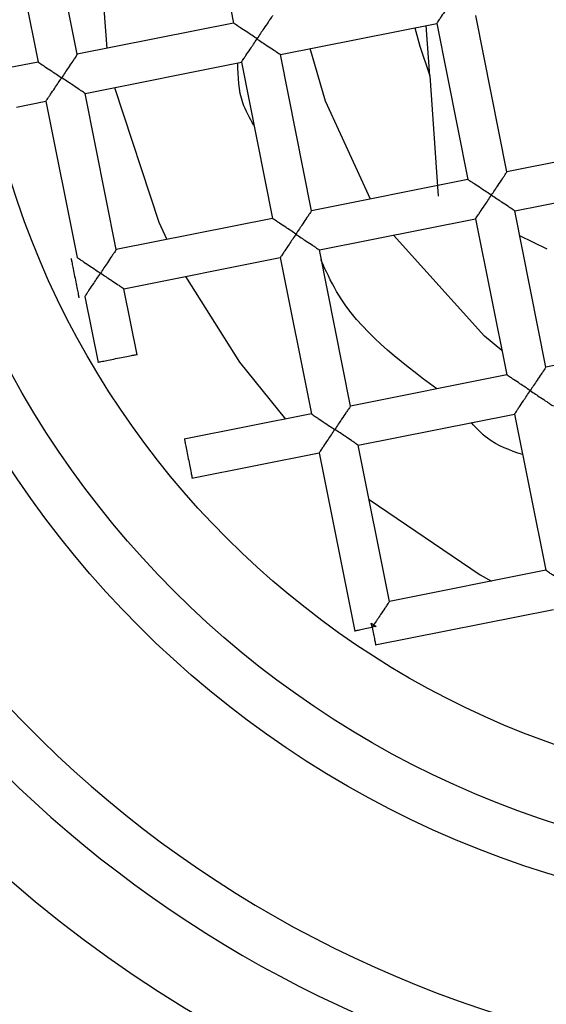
# Model space of a CAD drawing. Header units: millimetres. Extents: x 4143.589 to 4143.639, y 1696.401 to 1696.519.
# Tile 3 of 9: x 4143.60555 to 4143.61083, y 1696.42836 to 1696.43825. Entities that reach past the tile are written whole.
import ezdxf

# ---------------------------------------------------------------- set-up
doc = ezdxf.new("R2010")
doc.units = ezdxf.units.MM
doc.layers.add('SANINDUSA', color=3, linetype='Continuous')

msp = doc.modelspace()

# ---------------------------------------------------------------- linework, layer by layer
at = {"layer": 'SANINDUSA'}
for p, q in [((4143.60738114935, 1696.439783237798), (4143.607693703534, 1696.438214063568)), ((4143.606124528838, 1696.437901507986), (4143.605811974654, 1696.439470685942)), ((4143.605419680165, 1696.439392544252), (4143.605732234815, 1696.437823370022)), ((4143.61043815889, 1696.436721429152), (4143.610125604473, 1696.438290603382)), ((4143.607693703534, 1696.438214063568), (4143.606124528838, 1696.437901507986)), ((4143.608164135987, 1696.437899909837), (4143.609733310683, 1696.438212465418)), ((4143.609662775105, 1696.437685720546), (4143.609626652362, 1696.438191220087)), ((4143.609733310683, 1696.438212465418), (4143.610045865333, 1696.436643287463)), ((4143.608476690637, 1696.436330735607), (4143.608164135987, 1696.437899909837)), ((4143.605732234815, 1696.437823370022), (4143.605434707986, 1696.437764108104)), ((4143.606202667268, 1696.437509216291), (4143.607771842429, 1696.437821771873)), ((4143.607771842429, 1696.437821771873), (4143.608084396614, 1696.436252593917)), ((4143.609662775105, 1696.437685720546), (4143.609749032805, 1696.436478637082)), ((4143.606515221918, 1696.435940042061), (4143.606202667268, 1696.437509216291)), ((4143.605512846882, 1696.437371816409), (4143.60581037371, 1696.437431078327)), ((4143.60581037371, 1696.437431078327), (4143.60612292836, 1696.435861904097)), ((4143.612007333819, 1696.437033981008), (4143.61043815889, 1696.436721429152)), ((4143.610045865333, 1696.436643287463), (4143.608476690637, 1696.436330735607)), ((4143.610516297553, 1696.436329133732), (4143.612085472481, 1696.436641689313)), ((4143.610828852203, 1696.434759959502), (4143.610516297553, 1696.436329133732)), ((4143.608084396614, 1696.436252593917), (4143.606515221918, 1696.435940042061)), ((4143.608554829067, 1696.435938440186), (4143.610124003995, 1696.436250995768)), ((4143.610124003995, 1696.436250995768), (4143.610436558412, 1696.434681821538)), ((4143.610565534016, 1696.436081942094), (4143.610837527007, 1696.435949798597)), ((4143.608867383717, 1696.434369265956), (4143.608554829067, 1696.435938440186)), ((4143.606593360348, 1696.435547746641), (4143.608162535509, 1696.435860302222)), ((4143.608162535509, 1696.435860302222), (4143.608475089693, 1696.434291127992)), ((4143.606725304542, 1696.434885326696), (4143.606593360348, 1696.435547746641)), ((4143.60620106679, 1696.435469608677), (4143.606333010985, 1696.434807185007)), ((4143.612398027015, 1696.435072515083), (4143.610828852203, 1696.434759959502)), ((4143.610436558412, 1696.434681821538), (4143.608867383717, 1696.434369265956)), ((4143.608475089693, 1696.434291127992), (4143.607196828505, 1696.434036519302)), ((4143.608945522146, 1696.433976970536), (4143.610514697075, 1696.434289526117)), ((4143.610514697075, 1696.434289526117), (4143.610827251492, 1696.432720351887)), ((4143.607274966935, 1696.433644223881), (4143.608553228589, 1696.433898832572)), ((4143.608553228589, 1696.433898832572), (4143.608909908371, 1696.432108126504)), ((4143.609258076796, 1696.432407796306), (4143.608945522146, 1696.433976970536)), ((4143.610827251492, 1696.432720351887), (4143.609258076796, 1696.432407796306)), ((4143.609114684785, 1696.431971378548), (4143.610905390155, 1696.432328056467)), ((4143.609076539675, 1696.432188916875), (4143.609100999, 1696.432172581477)), ((4143.609084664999, 1696.432148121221), (4143.609076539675, 1696.432188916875)), ((4143.609084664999, 1696.432148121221), (4143.609100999, 1696.432172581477)), ((4143.609125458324, 1696.432156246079), (4143.609084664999, 1696.432148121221)), ((4143.609100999, 1696.432172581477), (4143.609125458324, 1696.432156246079))]:
    msp.add_line(p, q, dxfattribs=at)
at = {"layer": 'SANINDUSA', "flags": 128}
for points in [[(4143.606321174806, 1696.439572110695), (4143.606314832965, 1696.439379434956), (4143.606421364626, 1696.437960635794)], [(4143.609513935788, 1696.438168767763), (4143.609563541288, 1696.437984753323), (4143.609662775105, 1696.437685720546)], [(4143.609067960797, 1696.436448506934), (4143.608615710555, 1696.437430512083), (4143.608461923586, 1696.437959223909)], [(4143.606499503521, 1696.437568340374), (4143.606944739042, 1696.436217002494), (4143.607024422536, 1696.436041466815)], [(4143.610387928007, 1696.434925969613), (4143.610211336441, 1696.435072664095), (4143.609299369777, 1696.436086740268)], [(4143.607211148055, 1696.43567080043), (4143.607752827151, 1696.434810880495), (4143.608214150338, 1696.434239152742)], [(4143.609053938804, 1696.433432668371), (4143.610168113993, 1696.432674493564), (4143.610282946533, 1696.432611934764)]]:
    msp.add_lwpolyline(points, dxfattribs=at)
at = {"layer": 'SANINDUSA'}
for radius in [0.01274999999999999, 0.00999999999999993, 0.009499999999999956, 0.008749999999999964]:
    msp.add_circle((4143.613813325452, 1696.439229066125), radius, dxfattribs=at)
for radius, start, end in [(0.01150000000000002, 208.2223955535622, 354.3075429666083), (0.01200000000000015, 214.8214335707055, 347.7085049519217)]:
    msp.add_arc((4143.613813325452, 1696.439229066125), radius, start, end, dxfattribs=at)
for points, knots in [([(4143.609890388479, 1696.438447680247), (4143.609866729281, 1696.438412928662), (4143.609827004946, 1696.438354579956), (4143.609784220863, 1696.438288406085), (4143.609758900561, 1696.438250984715), (4143.609744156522, 1696.438229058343), (4143.609734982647, 1696.438215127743), (4143.60973385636, 1696.438213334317), (4143.609733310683, 1696.438212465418)], [0, 0, 0, 0, 0.3296940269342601, 0.5535637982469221, 0.6801581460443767, 0.7951191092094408, 0.9007369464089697, 1, 1, 1, 1]), ([(4143.608085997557, 1696.438292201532), (4143.60808540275, 1696.438291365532), (4143.60808417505, 1696.438289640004), (4143.6080748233, 1696.438275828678), (4143.608060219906, 1696.438253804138), (4143.608035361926, 1696.438216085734), (4143.607990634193, 1696.43815121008), (4143.607951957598, 1696.438092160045), (4143.607928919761, 1696.438056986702)], [0, 0, 0, 0, 0.09926294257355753, 0.2048818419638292, 0.3198227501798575, 0.4464336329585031, 0.6702664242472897, 1, 1, 1, 1]), ([(4143.607928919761, 1696.438056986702), (4143.607894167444, 1696.438080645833), (4143.607835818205, 1696.438120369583), (4143.607769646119, 1696.438163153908), (4143.607732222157, 1696.438188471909), (4143.607710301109, 1696.438203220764), (4143.607696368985, 1696.438212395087), (4143.607694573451, 1696.438213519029), (4143.607693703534, 1696.438214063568)], [0, 0, 0, 0, 0.3296971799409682, 0.5535625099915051, 0.6801584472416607, 0.7951176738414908, 0.9007366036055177, 1, 1, 1, 1]), ([(4143.607771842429, 1696.437821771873), (4143.6077724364, 1696.437822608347), (4143.60777366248, 1696.437824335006), (4143.607783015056, 1696.437838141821), (4143.607797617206, 1696.437860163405), (4143.607822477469, 1696.437897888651), (4143.607867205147, 1696.437962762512), (4143.607905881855, 1696.438021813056), (4143.607928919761, 1696.438056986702)], [0, 0, 0, 0, 0.09924297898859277, 0.2048583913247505, 0.3198157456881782, 0.4464341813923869, 0.6702667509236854, 1, 1, 1, 1]), ([(4143.607928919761, 1696.438056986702), (4143.607963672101, 1696.438033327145), (4143.60802202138, 1696.437993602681), (4143.60808819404, 1696.437950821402), (4143.608125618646, 1696.437925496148), (4143.608147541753, 1696.437910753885), (4143.60816147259, 1696.437901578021), (4143.608163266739, 1696.437900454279), (4143.608164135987, 1696.437899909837)], [0, 0, 0, 0, 0.3296958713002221, 0.553560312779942, 0.6801636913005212, 0.7951198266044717, 0.9007375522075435, 1, 1, 1, 1]), ([(4143.606124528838, 1696.437901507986), (4143.606123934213, 1696.437900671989), (4143.60612270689, 1696.437898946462), (4143.606113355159, 1696.437885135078), (4143.606098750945, 1696.437863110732), (4143.60607389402, 1696.437825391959), (4143.606029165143, 1696.437760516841), (4143.605990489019, 1696.437701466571), (4143.605967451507, 1696.437666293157)], [0, 0, 0, 0, 0.09926287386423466, 0.2048818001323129, 0.3198231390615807, 0.446433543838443, 0.6702670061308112, 1, 1, 1, 1]), ([(4143.605732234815, 1696.437823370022), (4143.605733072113, 1696.4378227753), (4143.605734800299, 1696.437821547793), (4143.605748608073, 1696.437812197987), (4143.605770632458, 1696.4377975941), (4143.605808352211, 1696.437772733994), (4143.605873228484, 1696.437728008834), (4143.605932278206, 1696.437689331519), (4143.605967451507, 1696.437666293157)], [0, 0, 0, 0, 0.09926355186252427, 0.2048799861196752, 0.3198195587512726, 0.4464354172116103, 0.6702661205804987, 1, 1, 1, 1]), ([(4143.607897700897, 1696.437189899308), (4143.607855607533, 1696.437262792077), (4143.607745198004, 1696.437453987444), (4143.60773992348, 1696.437676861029), (4143.607736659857, 1696.437814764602)], [0, 0, 0, 0, 0.3812475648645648, 1, 1, 1, 1]), ([(4143.60581037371, 1696.437431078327), (4143.605810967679, 1696.437431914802), (4143.605812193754, 1696.437433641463), (4143.605821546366, 1696.437447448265), (4143.60583614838, 1696.437469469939), (4143.605861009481, 1696.43750719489), (4143.605905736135, 1696.437572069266), (4143.605944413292, 1696.43763111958), (4143.605967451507, 1696.437666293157)], [0, 0, 0, 0, 0.09924292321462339, 0.2048582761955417, 0.3198155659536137, 0.4464344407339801, 0.6702662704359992, 1, 1, 1, 1]), ([(4143.606202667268, 1696.437509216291), (4143.606201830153, 1696.437509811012), (4143.606200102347, 1696.437511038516), (4143.60618629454, 1696.437520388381), (4143.606164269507, 1696.43753499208), (4143.606126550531, 1696.437559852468), (4143.606061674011, 1696.437604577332), (4143.606002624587, 1696.437643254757), (4143.605967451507, 1696.437666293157)], [0, 0, 0, 0, 0.0992635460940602, 0.2048801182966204, 0.3198204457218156, 0.4464357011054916, 0.6702666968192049, 1, 1, 1, 1]), ([(4143.610281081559, 1696.436486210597), (4143.610304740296, 1696.436520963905), (4143.610344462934, 1696.43657931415), (4143.610387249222, 1696.436645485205), (4143.610412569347, 1696.436682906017), (4143.610427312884, 1696.43670483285), (4143.610436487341, 1696.436718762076), (4143.610437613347, 1696.436720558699), (4143.61043815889, 1696.436721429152)], [0, 0, 0, 0, 0.3297012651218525, 0.553563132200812, 0.6801575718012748, 0.795118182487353, 0.9007360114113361, 0.9999999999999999, 0.9999999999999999, 0.9999999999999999, 0.9999999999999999]), ([(4143.610281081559, 1696.436486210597), (4143.610246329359, 1696.436509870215), (4143.610187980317, 1696.43654959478), (4143.610121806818, 1696.43659237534), (4143.610084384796, 1696.436617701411), (4143.610062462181, 1696.436632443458), (4143.610048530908, 1696.436641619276), (4143.610046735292, 1696.43664274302), (4143.610045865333, 1696.436643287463)], [0, 0, 0, 0, 0.3296968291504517, 0.5535619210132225, 0.68016222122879, 0.7951180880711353, 0.9007367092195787, 1, 1, 1, 1]), ([(4143.610124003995, 1696.436250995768), (4143.610124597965, 1696.436251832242), (4143.610125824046, 1696.436253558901), (4143.61013517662, 1696.436267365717), (4143.610149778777, 1696.436289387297), (4143.61017463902, 1696.436327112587), (4143.610219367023, 1696.436391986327), (4143.610258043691, 1696.436451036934), (4143.610281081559, 1696.436486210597)], [0, 0, 0, 0, 0.09924294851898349, 0.2048583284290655, 0.3198156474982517, 0.4464340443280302, 0.6702668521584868, 1, 1, 1, 1]), ([(4143.610516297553, 1696.436329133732), (4143.610515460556, 1696.436329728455), (4143.610513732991, 1696.436330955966), (4143.610499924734, 1696.436340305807), (4143.610477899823, 1696.436354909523), (4143.610440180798, 1696.436379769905), (4143.610375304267, 1696.436424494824), (4143.610316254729, 1696.436463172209), (4143.610281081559, 1696.436486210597)], [0, 0, 0, 0, 0.09926341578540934, 0.2048801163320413, 0.319820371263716, 0.4464355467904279, 0.6702664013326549, 1, 1, 1, 1]), ([(4143.608476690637, 1696.436330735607), (4143.608476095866, 1696.436329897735), (4143.608474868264, 1696.436328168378), (4143.608465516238, 1696.436314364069), (4143.608450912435, 1696.436292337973), (4143.608426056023, 1696.436254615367), (4143.608381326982, 1696.436189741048), (4143.608342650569, 1696.436130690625), (4143.60831961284, 1696.436095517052)], [0, 0, 0, 0, 0.0992636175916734, 0.204878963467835, 0.3198193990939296, 0.4464359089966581, 0.670267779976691, 1, 1, 1, 1]), ([(4143.60831961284, 1696.436095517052), (4143.608284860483, 1696.436119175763), (4143.608226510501, 1696.436158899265), (4143.608160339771, 1696.436201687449), (4143.608122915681, 1696.436227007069), (4143.608100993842, 1696.436241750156), (4143.608087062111, 1696.436250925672), (4143.608085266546, 1696.436252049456), (4143.608084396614, 1696.436252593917)], [0, 0, 0, 0, 0.3296956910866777, 0.5535664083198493, 0.680162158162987, 0.7951179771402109, 0.9007367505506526, 0.9999999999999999, 0.9999999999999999, 0.9999999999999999, 0.9999999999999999]), ([(4143.60831961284, 1696.436095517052), (4143.608295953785, 1696.436060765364), (4143.608256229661, 1696.43600241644), (4143.608213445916, 1696.435936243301), (4143.608188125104, 1696.435898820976), (4143.608173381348, 1696.435876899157), (4143.60816420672, 1696.435862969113), (4143.608163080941, 1696.435861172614), (4143.608162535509, 1696.435860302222)], [0, 0, 0, 0, 0.3296947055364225, 0.5535653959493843, 0.6801607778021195, 0.795116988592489, 0.9007355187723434, 1, 1, 1, 1]), ([(4143.60831961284, 1696.436095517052), (4143.608354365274, 1696.43607185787), (4143.60841271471, 1696.436032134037), (4143.60847888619, 1696.435989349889), (4143.608516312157, 1696.435964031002), (4143.608538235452, 1696.435949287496), (4143.60855216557, 1696.435940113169), (4143.608553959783, 1696.435938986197), (4143.608554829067, 1696.435938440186)], [0, 0, 0, 0, 0.329696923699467, 0.5535620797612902, 0.6801617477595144, 0.7951188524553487, 0.9007365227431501, 1, 1, 1, 1]), ([(4143.606515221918, 1696.435940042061), (4143.60651462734, 1696.435939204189), (4143.60651340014, 1696.435937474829), (4143.606504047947, 1696.435923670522), (4143.606489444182, 1696.435901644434), (4143.606464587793, 1696.435863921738), (4143.606419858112, 1696.435799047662), (4143.606381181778, 1696.435739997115), (4143.606358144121, 1696.435704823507)], [0, 0, 0, 0, 0.09926347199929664, 0.2048787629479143, 0.3198191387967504, 0.4464355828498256, 0.6702679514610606, 1, 1, 1, 1]), ([(4143.606062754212, 1696.435849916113), (4143.6060633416, 1696.435846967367), (4143.60606451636, 1696.43584106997), (4143.606073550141, 1696.435795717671), (4143.606086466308, 1696.435730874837), (4143.606101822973, 1696.435653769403), (4143.606117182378, 1696.435576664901), (4143.606130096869, 1696.435511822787), (4143.606139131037, 1696.435466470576), (4143.606140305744, 1696.435460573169), (4143.606140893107, 1696.435457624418)], [0, 0, 0, 0, 0.1250041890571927, 0.2500043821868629, 0.3749984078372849, 0.500002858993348, 0.625001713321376, 0.7499956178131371, 0.8749958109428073, 1, 1, 1, 1]), ([(4143.60612292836, 1696.435861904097), (4143.6061237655, 1696.435861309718), (4143.606125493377, 1696.435860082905), (4143.606139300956, 1696.435850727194), (4143.606161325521, 1696.435836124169), (4143.606199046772, 1696.43581126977), (4143.606263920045, 1696.435766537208), (4143.60632297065, 1696.435727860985), (4143.606358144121, 1696.435704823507)], [0, 0, 0, 0, 0.09926325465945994, 0.2048816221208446, 0.3198216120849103, 0.4464324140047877, 0.6702676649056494, 1, 1, 1, 1]), ([(4143.609732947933, 1696.434541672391), (4143.609347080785, 1696.434831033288), (4143.608864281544, 1696.435193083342), (4143.608619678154, 1696.435728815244), (4143.608570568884, 1696.435836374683)], [0, 0, 0, 0, 0.7992289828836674, 1, 1, 1, 1]), ([(4143.60620106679, 1696.435469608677), (4143.606201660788, 1696.43547044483), (4143.606202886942, 1696.435472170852), (4143.606212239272, 1696.435485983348), (4143.606226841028, 1696.435508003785), (4143.606251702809, 1696.435545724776), (4143.606296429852, 1696.435610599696), (4143.606335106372, 1696.435669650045), (4143.606358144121, 1696.435704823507)], [0, 0, 0, 0, 0.09924328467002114, 0.2048621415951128, 0.3198198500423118, 0.446432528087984, 0.6702664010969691, 1, 1, 1, 1]), ([(4143.606358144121, 1696.435704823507), (4143.60639289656, 1696.435681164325), (4143.606451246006, 1696.435641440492), (4143.606517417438, 1696.435598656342), (4143.606554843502, 1696.43557333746), (4143.60657676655, 1696.435558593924), (4143.606590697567, 1696.435549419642), (4143.606592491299, 1696.435548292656), (4143.606593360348, 1696.435547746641)], [0, 0, 0, 0, 0.3296968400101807, 0.5535619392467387, 0.6801615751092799, 0.7951186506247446, 0.9007366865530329, 1, 1, 1, 1]), ([(4143.606332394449, 1696.434810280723), (4143.606335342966, 1696.434810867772), (4143.606341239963, 1696.434812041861), (4143.606386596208, 1696.434821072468), (4143.606451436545, 1696.434833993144), (4143.60652854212, 1696.434849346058), (4143.606605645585, 1696.434864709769), (4143.606670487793, 1696.434877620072), (4143.606715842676, 1696.434886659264), (4143.606721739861, 1696.43488783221), (4143.606724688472, 1696.434888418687)], [0, 0, 0, 0, 0.1250040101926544, 0.2500063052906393, 0.3749995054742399, 0.4999998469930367, 0.6250006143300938, 0.7499934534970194, 0.8749959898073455, 1, 1, 1, 1]), ([(4143.610671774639, 1696.434524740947), (4143.610637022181, 1696.434548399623), (4143.610578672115, 1696.43458812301), (4143.610512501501, 1696.43463091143), (4143.610475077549, 1696.434656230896), (4143.610453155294, 1696.434670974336), (4143.61043922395, 1696.434680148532), (4143.610437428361, 1696.434681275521), (4143.610436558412, 1696.434681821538)], [0, 0, 0, 0, 0.3296959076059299, 0.5535659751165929, 0.6801616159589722, 0.795117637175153, 0.9007361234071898, 1, 1, 1, 1]), ([(4143.610828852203, 1696.434759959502), (4143.610828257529, 1696.43475912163), (4143.610827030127, 1696.434757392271), (4143.610817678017, 1696.434743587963), (4143.610803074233, 1696.434721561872), (4143.610778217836, 1696.434683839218), (4143.610733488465, 1696.434618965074), (4143.610694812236, 1696.434559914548), (4143.610671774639, 1696.434524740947)], [0, 0, 0, 0, 0.0992635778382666, 0.2048789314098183, 0.3198193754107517, 0.446435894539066, 0.6702680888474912, 1, 1, 1, 1]), ([(4143.610514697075, 1696.434289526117), (4143.610515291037, 1696.434290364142), (4143.610516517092, 1696.434292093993), (4143.610525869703, 1696.434305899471), (4143.61054047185, 1696.434327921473), (4143.610565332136, 1696.434365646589), (4143.610610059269, 1696.434430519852), (4143.610648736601, 1696.434489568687), (4143.610671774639, 1696.434524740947)], [0, 0, 0, 0, 0.09924472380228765, 0.2048608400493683, 0.3198189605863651, 0.4464382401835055, 0.6702726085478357, 1, 1, 1, 1]), ([(4143.610671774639, 1696.434524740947), (4143.610706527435, 1696.434501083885), (4143.610764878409, 1696.434461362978), (4143.610831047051, 1696.434418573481), (4143.61086847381, 1696.434393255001), (4143.610890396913, 1696.434378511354), (4143.610904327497, 1696.434369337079), (4143.610906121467, 1696.434368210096), (4143.610906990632, 1696.434367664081)], [0, 0, 0, 0, 0.329691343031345, 0.5535615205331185, 0.6801613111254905, 0.7951185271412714, 0.9007364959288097, 1, 1, 1, 1]), ([(4143.608475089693, 1696.434291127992), (4143.608475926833, 1696.434290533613), (4143.60847765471, 1696.4342893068), (4143.608491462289, 1696.43427995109), (4143.608513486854, 1696.434265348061), (4143.608551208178, 1696.434240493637), (4143.608616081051, 1696.434195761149), (4143.608675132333, 1696.434157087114), (4143.60871030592, 1696.434134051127)], [0, 0, 0, 0, 0.09926369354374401, 0.2048825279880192, 0.3198230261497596, 0.4464343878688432, 0.6702715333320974, 1, 1, 1, 1]), ([(4143.608867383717, 1696.434369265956), (4143.608866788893, 1696.43436842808), (4143.608865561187, 1696.434366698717), (4143.608856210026, 1696.434352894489), (4143.608841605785, 1696.4343308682), (4143.608816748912, 1696.434293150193), (4143.608772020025, 1696.434228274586), (4143.608733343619, 1696.434169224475), (4143.60871030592, 1696.434134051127)], [0, 0, 0, 0, 0.09926420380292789, 0.2048799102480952, 0.3198214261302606, 0.4464320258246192, 0.6702658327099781, 1, 1, 1, 1]), ([(4143.610595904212, 1696.433881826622), (4143.610469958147, 1696.43392522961), (4143.610271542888, 1696.43399360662), (4143.610131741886, 1696.434147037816), (4143.610080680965, 1696.434203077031)], [0, 0, 0, 0, 0.6347599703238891, 1, 1, 1, 1]), ([(4143.608553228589, 1696.433898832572), (4143.608553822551, 1696.433899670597), (4143.608555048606, 1696.433901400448), (4143.608564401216, 1696.433915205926), (4143.608579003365, 1696.433937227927), (4143.608603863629, 1696.433974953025), (4143.608648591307, 1696.43403982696), (4143.608687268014, 1696.43409887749), (4143.60871030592, 1696.434134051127)], [0, 0, 0, 0, 0.09924395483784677, 0.2048592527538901, 0.319816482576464, 0.4464347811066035, 0.6702671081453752, 1, 1, 1, 1]), ([(4143.608945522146, 1696.433976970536), (4143.608944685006, 1696.433977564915), (4143.608942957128, 1696.433978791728), (4143.60892914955, 1696.433988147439), (4143.608907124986, 1696.434002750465), (4143.608869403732, 1696.434027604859), (4143.60880453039, 1696.43407233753), (4143.608745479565, 1696.43411101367), (4143.60871030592, 1696.434134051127)], [0, 0, 0, 0, 0.09926315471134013, 0.2048814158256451, 0.3198212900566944, 0.4464319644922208, 0.670266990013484, 1, 1, 1, 1]), ([(4143.607200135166, 1696.434037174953), (4143.607200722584, 1696.434034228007), (4143.607201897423, 1696.434028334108), (4143.607210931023, 1696.433982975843), (4143.607223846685, 1696.433918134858), (4143.607239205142, 1696.433841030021), (4143.607254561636, 1696.433763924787), (4143.607267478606, 1696.433699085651), (4143.607276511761, 1696.433653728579), (4143.607277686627, 1696.433647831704), (4143.607278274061, 1696.433644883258)], [0, 0, 0, 0, 0.125002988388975, 0.2500063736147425, 0.3750003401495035, 0.4999989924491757, 0.6250033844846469, 0.7499924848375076, 0.8749958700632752, 1, 1, 1, 1]), ([(4143.611062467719, 1696.432563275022), (4143.61102771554, 1696.432586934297), (4143.61096936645, 1696.432626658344), (4143.610903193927, 1696.432669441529), (4143.610865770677, 1696.432694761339), (4143.610843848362, 1696.432709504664), (4143.610829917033, 1696.432718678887), (4143.610828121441, 1696.432719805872), (4143.610827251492, 1696.432720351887)], [0, 0, 0, 0, 0.3296974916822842, 0.5535638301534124, 0.6801600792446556, 0.7951166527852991, 0.9007356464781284, 1, 1, 1, 1]), ([(4143.609258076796, 1696.432407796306), (4143.609257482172, 1696.432406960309), (4143.609256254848, 1696.432405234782), (4143.609246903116, 1696.432391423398), (4143.609232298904, 1696.432369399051), (4143.609207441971, 1696.432331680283), (4143.609162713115, 1696.432266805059), (4143.609124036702, 1696.432207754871), (4143.609100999, 1696.432172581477)], [0, 0, 0, 0, 0.09926280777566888, 0.2048816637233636, 0.3198229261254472, 0.4464332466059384, 0.6702665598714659, 0.9999999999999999, 0.9999999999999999, 0.9999999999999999, 0.9999999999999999]), ([(4143.608908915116, 1696.432113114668), (4143.608911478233, 1696.432113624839), (4143.608916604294, 1696.432114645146), (4143.60895637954, 1696.432122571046), (4143.609013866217, 1696.432134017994), (4143.609061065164, 1696.432143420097), (4143.609084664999, 1696.432148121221)], [0, 0, 0, 0, 0.2500161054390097, 0.5000149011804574, 0.7500036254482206, 1, 1, 1, 1]), ([(4143.609084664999, 1696.432148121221), (4143.609089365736, 1696.432124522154), (4143.609098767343, 1696.43207732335), (4143.609110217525, 1696.432019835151), (4143.609118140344, 1696.431980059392), (4143.609119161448, 1696.431974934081), (4143.609119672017, 1696.431972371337)], [0, 0, 0, 0, 0.2499897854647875, 0.4999866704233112, 0.7499846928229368, 1, 1, 1, 1])]:
    msp.add_open_spline(points, degree=3, knots=knots, dxfattribs=at)

doc.saveas('drawing.dxf')
